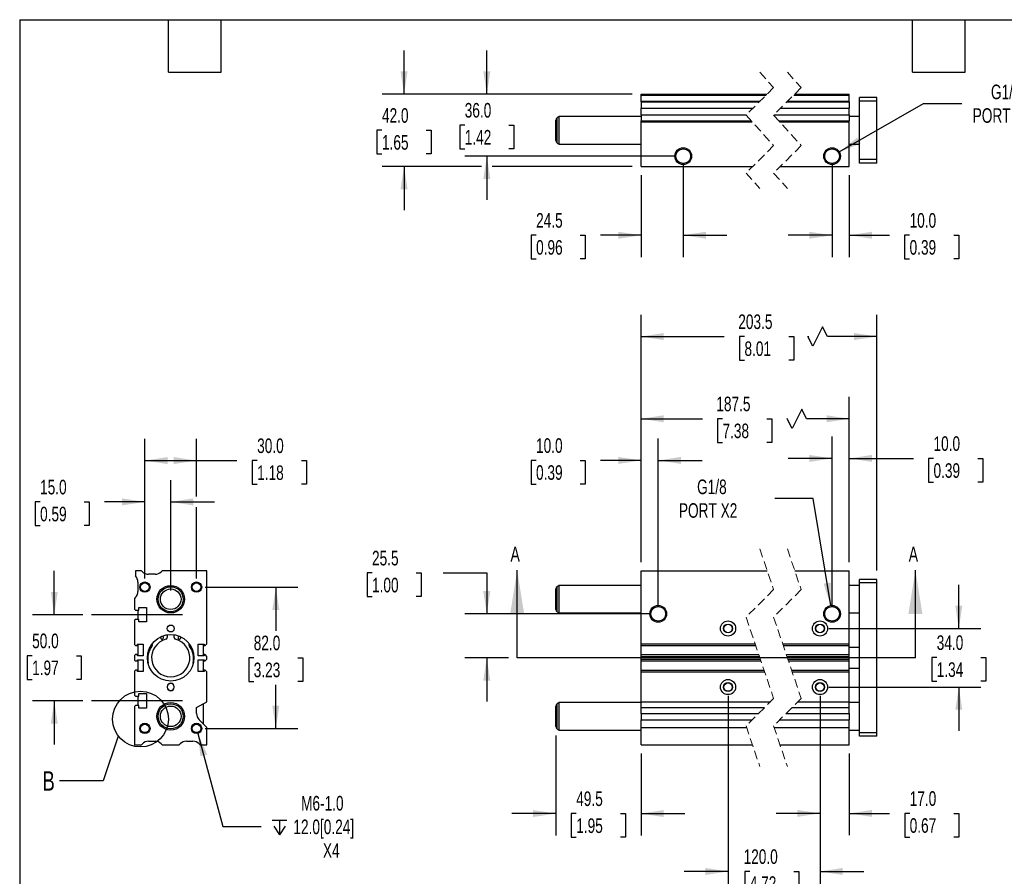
# Model space of a CAD drawing. Header units: millimetres. Extents: x 25 to 1092, y 25 to 838.
# Tile 2 of 4: x 25 to 597, y 341 to 838. Entities that reach past the tile are written whole.
import ezdxf

# ---------------------------------------------------------------- set-up
doc = ezdxf.new("R2010")
doc.units = ezdxf.units.MM
doc.header["$LTSCALE"] = 4
for name, pattern in [('SLD-Center', [19.05, 15.24, -1.27, 1.27, -1.27]), ('SLD-Dashed', [1.905, 1.27, -0.635]), ('SLD-Solid', [0])]:
    doc.linetypes.add(name, pattern=pattern)
doc.layers.add('CENTER', color=40, linetype='SLD-Center')
doc.layers.add('DIMENSIONS', color=140, linetype='SLD-Solid', lineweight=25)
doc.layers.add('TEXT', color=140, linetype='SLD-Solid', lineweight=25)
doc.styles.add('SLDTEXTSTYLE0', font='TXT', dxfattribs={"width": 0.7})
doc.dimstyles.new('SLDDIMSTYLE0', dxfattribs={"dimtxt": 8.632031, "dimasz": 13.208, "dimexe": 0, "dimexo": 0.0625, "dimgap": 2.158008, "dimtad": 0, "dimtih": 1, "dimtoh": 1, "dimrnd": 1e-09, "dimzin": 12, "dimdsep": 46, "dimtxsty": 'SLDTEXTSTYLE0', "dimsah": 1, "dimcen": 0.09, "dimadec": 0, "dimazin": 3, "dimtfac": 1, "dimtmove": 0, "dimatfit": 0, "dimfxl": 0, "dimfrac": 2, "dimtolj": 1, "dimtzin": 12, "dimarcsym": 0})
doc.dimstyles.new('SLDDIMSTYLE1', dxfattribs={"dimtxt": 8.632031, "dimasz": 13.208, "dimexe": 0, "dimexo": 0.0625, "dimgap": 2.158008, "dimtad": 0, "dimtih": 1, "dimtoh": 1, "dimrnd": 1e-09, "dimzin": 12, "dimdsep": 46, "dimtxsty": 'SLDTEXTSTYLE0', "dimsah": 1, "dimcen": 0, "dimadec": 0, "dimazin": 3, "dimtfac": 1, "dimtofl": 0, "dimtmove": 0, "dimatfit": 3, "dimfxl": 0, "dimfrac": 2, "dimtolj": 1, "dimtzin": 12, "dimarcsym": 0})
doc.dimstyles.new('SLDDIMSTYLE2', dxfattribs={"dimtxt": 8.632031, "dimasz": 13.208, "dimexe": 0, "dimexo": 0.0625, "dimgap": 2.158008, "dimtad": 0, "dimtih": 1, "dimtoh": 1, "dimrnd": 1e-09, "dimzin": 4, "dimdsep": 46, "dimtxsty": 'SLDTEXTSTYLE0', "dimsah": 1, "dimcen": 0.09, "dimadec": 0, "dimazin": 1, "dimtfac": 1, "dimtmove": 0, "dimatfit": 0, "dimfxl": 0, "dimfrac": 2, "dimtolj": 1, "dimtzin": 12, "dimarcsym": 0})
doc.dimstyles.new('SLDDIMSTYLE3', dxfattribs={"dimtxt": 8.632031, "dimasz": 13.208, "dimexe": 0, "dimexo": 0.0625, "dimgap": 2.158008, "dimtad": 0, "dimtih": 1, "dimtoh": 1, "dimrnd": 1e-09, "dimzin": 12, "dimdsep": 46, "dimtxsty": 'SLDTEXTSTYLE0', "dimsah": 1, "dimcen": 0.09, "dimadec": 0, "dimazin": 3, "dimtfac": 1, "dimtofl": 0, "dimtmove": 0, "dimatfit": 3, "dimfxl": 0, "dimfrac": 2, "dimtolj": 1, "dimtzin": 12, "dimarcsym": 0})
doc.dimstyles.new('SLDDIMSTYLE5', dxfattribs={"dimtxt": 8.632031, "dimasz": 13.208, "dimexe": 0, "dimexo": 0.0625, "dimgap": 2.158008, "dimtad": 0, "dimtih": 1, "dimtoh": 1, "dimrnd": 1e-09, "dimzin": 4, "dimdsep": 46, "dimtxsty": 'SLDTEXTSTYLE0', "dimsah": 1, "dimcen": 0.09, "dimadec": 0, "dimazin": 1, "dimtfac": 1, "dimtofl": 0, "dimtmove": 0, "dimatfit": 3, "dimfxl": 0, "dimfrac": 2, "dimtolj": 1, "dimtzin": 12, "dimarcsym": 0})
doc.dimstyles.new('SLDDIMSTYLE6', dxfattribs={"dimtxt": 0.18, "dimasz": 13.208, "dimexe": 0, "dimexo": 0.0625, "dimgap": 0, "dimtad": 0, "dimtih": 1, "dimtoh": 1, "dimdec": 0, "dimrnd": 1e-09, "dimzin": 0, "dimdsep": 46, "dimtxsty": 'Standard', "dimblk1": 'NONE', "dimblk2": 'NONE', "dimsah": 1, "dimcen": 0.09, "dimadec": 0, "dimazin": 0, "dimtfac": 13.208, "dimtdec": 0, "dimtofl": 0, "dimtmove": 0, "dimatfit": 3, "dimldrblk": 'NONE', "dimfxl": 0, "dimfrac": 2, "dimtolj": 1, "dimtzin": 0, "dimarcsym": 0})

# ---------------------------------------------------------------- blocks, each defined once
blk = doc.blocks.new('_D')
at = {"layer": 'DIMENSIONS'}
for p, q in [((229.85, 516.97), (226.95, 516.97)), ((226.95, 516.97), (226.95, 503.25)), ((255.5, 516.97), (258.39, 516.97)), ((258.39, 516.97), (258.39, 503.25)), ((271.05, 516.97), (296.45, 516.97)), ((296.45, 516.97), (296.45, 493.23)), ((226.95, 503.25), (229.85, 503.25)), ((258.39, 503.25), (255.5, 503.25)), ((390.87, 493.23), (283.75, 493.23)), ((309.01, 467.73), (283.75, 467.73)), ((296.45, 467.73), (296.45, 442.33))]:
    blk.add_line(p, q, dxfattribs=at)
for points in [[(296.45, 493.23), (298.49, 506.43), (294.42, 506.43)], [(296.45, 467.73), (294.42, 454.52), (298.49, 454.52)]]:
    blk.add_solid(points, dxfattribs=at)
at = {"layer": 'DIMENSIONS', "char_height": 8.467, "attachment_point": 1, "style": 'SLDTEXTSTYLE0'}
for s, insert in [('25.5', (229.85, 529.82)), ('1.00', (229.85, 514.17))]:
    blk.add_mtext(s, dxfattribs=dict(at, insert=insert))
blk = doc.blocks.new('_D_1')
at = {"layer": 'DIMENSIONS'}
for p, q in [((485.89, 560.29), (463.67, 560.29)), ((496.04, 498.03), (485.89, 560.29))]:
    blk.add_line(p, q, dxfattribs=at)
blk.add_solid([(496.04, 498.03), (495.92, 511.39), (491.91, 510.74)], dxfattribs=at)
at = {"layer": 'DIMENSIONS', "char_height": 8.467, "attachment_point": 1, "style": 'SLDTEXTSTYLE0'}
for s, insert in [('G1/8', (418.5, 571.2)), ('PORT X2', (407.93, 557.48))]:
    blk.add_mtext(s, dxfattribs=dict(at, insert=insert))
blk = doc.blocks.new('_D_2')
at = {"layer": 'DIMENSIONS'}
for p, q in [((385.95, 523.31), (385.95, 595.01)), ((395.95, 498.31), (395.95, 595.01)), ((325.03, 582.31), (322.14, 582.31)), ((322.14, 582.31), (322.14, 568.59)), ((350.68, 582.31), (353.58, 582.31)), ((353.58, 582.31), (353.58, 568.59)), ((385.95, 582.31), (362.38, 582.31)), ((395.95, 582.31), (421.35, 582.31)), ((322.14, 568.59), (325.03, 568.59)), ((353.58, 568.59), (350.68, 568.59))]:
    blk.add_line(p, q, dxfattribs=at)
for points in [[(385.95, 582.31), (372.75, 584.35), (372.75, 580.28)], [(395.95, 582.31), (409.16, 580.28), (409.16, 584.35)]]:
    blk.add_solid(points, dxfattribs=at)
at = {"layer": 'DIMENSIONS', "char_height": 8.467, "attachment_point": 1, "style": 'SLDTEXTSTYLE0'}
for s, insert in [('10.0', (325.03, 595.16)), ('0.39', (325.03, 579.51))]:
    blk.add_mtext(s, dxfattribs=dict(at, insert=insert))
blk = doc.blocks.new('_D_3')
at = {"layer": 'DIMENSIONS'}
for p, q in [((496.82, 498.31), (496.82, 596.17)), ((506.82, 523.31), (506.82, 596.17)), ((496.82, 583.47), (471.42, 583.47)), ((506.82, 583.47), (543.99, 583.47)), ((555.68, 583.47), (552.78, 583.47)), ((552.78, 583.47), (552.78, 569.75)), ((581.33, 583.47), (584.23, 583.47)), ((584.23, 583.47), (584.23, 569.75)), ((552.78, 569.75), (555.68, 569.75)), ((584.23, 569.75), (581.33, 569.75))]:
    blk.add_line(p, q, dxfattribs=at)
for points in [[(496.82, 583.47), (483.61, 585.5), (483.61, 581.43)], [(506.82, 583.47), (520.03, 581.43), (520.03, 585.5)]]:
    blk.add_solid(points, dxfattribs=at)
at = {"layer": 'DIMENSIONS', "char_height": 8.467, "attachment_point": 1, "style": 'SLDTEXTSTYLE0'}
for s, insert in [('10.0', (555.68, 596.31)), ('0.39', (555.68, 580.66))]:
    blk.add_mtext(s, dxfattribs=dict(at, insert=insert))
blk = doc.blocks.new('_D_4')
at = {"layer": 'DIMENSIONS'}
for p, q in [((385.95, 523.31), (385.95, 619.19)), ((506.82, 523.31), (506.82, 619.19)), ((479.26, 612.14), (473.62, 600.85)), ((482.08, 606.49), (479.26, 612.14)), ((385.95, 606.49), (421.54, 606.49)), ((433.23, 606.49), (430.33, 606.49)), ((430.33, 606.49), (430.33, 592.77)), ((458.88, 606.49), (461.78, 606.49)), ((461.78, 606.49), (461.78, 592.77)), ((470.8, 606.49), (470.58, 606.49)), ((473.62, 600.85), (470.8, 606.49)), ((506.82, 606.49), (482.08, 606.49)), ((430.33, 592.77), (433.23, 592.77)), ((461.78, 592.77), (458.88, 592.77))]:
    blk.add_line(p, q, dxfattribs=at)
for points in [[(385.95, 606.49), (399.16, 604.46), (399.16, 608.52)], [(506.82, 606.49), (493.61, 608.52), (493.61, 604.46)]]:
    blk.add_solid(points, dxfattribs=at)
at = {"layer": 'DIMENSIONS', "char_height": 8.467, "attachment_point": 1, "style": 'SLDTEXTSTYLE0'}
for s, insert in [('187.5', (429.64, 619.34)), ('7.38', (433.23, 603.69))]:
    blk.add_mtext(s, dxfattribs=dict(at, insert=insert))
blk = doc.blocks.new('_D_5')
at = {"layer": 'DIMENSIONS'}
for p, q in [((385.95, 523.31), (385.95, 666.93)), ((522.82, 518.31), (522.82, 666.93)), ((491.27, 659.87), (485.63, 648.58)), ((494.1, 654.23), (491.27, 659.87)), ((385.95, 654.23), (434.3, 654.23)), ((445.99, 654.23), (443.09, 654.23)), ((443.09, 654.23), (443.09, 640.51)), ((471.64, 654.23), (474.54, 654.23)), ((474.54, 654.23), (474.54, 640.51)), ((485.63, 648.58), (482.81, 654.23)), ((482.81, 654.23), (483.34, 654.23)), ((522.82, 654.23), (494.1, 654.23)), ((443.09, 640.51), (445.99, 640.51)), ((474.54, 640.51), (471.64, 640.51))]:
    blk.add_line(p, q, dxfattribs=at)
for points in [[(385.95, 654.23), (399.16, 652.19), (399.16, 656.26)], [(522.82, 654.23), (509.61, 656.26), (509.61, 652.19)]]:
    blk.add_solid(points, dxfattribs=at)
at = {"layer": 'DIMENSIONS', "char_height": 8.467, "attachment_point": 1, "style": 'SLDTEXTSTYLE0'}
for s, insert in [('203.5', (442.4, 667.07)), ('8.01', (445.99, 651.42))]:
    blk.add_mtext(s, dxfattribs=dict(at, insert=insert))
blk = doc.blocks.new('_D_6')
at = {"layer": 'DIMENSIONS'}
for p, q in [((336.45, 422.67), (336.45, 364.58)), ((385.95, 412.15), (385.95, 364.58)), ((336.45, 377.28), (311.05, 377.28)), ((348.35, 377.28), (345.45, 377.28)), ((345.45, 377.28), (345.45, 363.56)), ((374, 377.28), (376.9, 377.28)), ((376.9, 377.28), (376.9, 363.56)), ((385.95, 377.28), (411.35, 377.28)), ((345.45, 363.56), (348.35, 363.56)), ((376.9, 363.56), (374, 363.56))]:
    blk.add_line(p, q, dxfattribs=at)
for points in [[(336.45, 377.28), (323.25, 379.31), (323.25, 375.25)], [(385.95, 377.28), (399.16, 375.25), (399.16, 379.31)]]:
    blk.add_solid(points, dxfattribs=at)
at = {"layer": 'DIMENSIONS', "char_height": 8.467, "attachment_point": 1, "style": 'SLDTEXTSTYLE0'}
for s, insert in [('49.5', (348.35, 390.13)), ('1.95', (348.35, 374.47))]:
    blk.add_mtext(s, dxfattribs=dict(at, insert=insert))
blk = doc.blocks.new('_D_7')
at = {"layer": 'DIMENSIONS'}
for p, q in [((436.45, 445.65), (436.45, 330.96)), ((489.82, 445.65), (489.82, 330.96)), ((436.45, 343.66), (411.05, 343.66)), ((449.06, 343.66), (446.16, 343.66)), ((446.16, 343.66), (446.16, 329.95)), ((474.71, 343.66), (477.61, 343.66)), ((477.61, 343.66), (477.61, 329.95)), ((489.82, 343.66), (515.22, 343.66)), ((446.16, 329.95), (449.06, 329.95)), ((477.61, 329.95), (474.71, 329.95))]:
    blk.add_line(p, q, dxfattribs=at)
for points in [[(436.45, 343.66), (423.25, 345.7), (423.25, 341.63)], [(489.82, 343.66), (503.03, 341.63), (503.03, 345.7)]]:
    blk.add_solid(points, dxfattribs=at)
at = {"layer": 'DIMENSIONS', "char_height": 8.467, "attachment_point": 1, "style": 'SLDTEXTSTYLE0'}
for s, insert in [('120.0', (445.47, 356.51)), ('4.72', (449.06, 340.86))]:
    blk.add_mtext(s, dxfattribs=dict(at, insert=insert))
blk = doc.blocks.new('_D_8')
at = {"layer": 'DIMENSIONS'}
for p, q in [((489.82, 445.65), (489.82, 364.67)), ((506.82, 412.15), (506.82, 364.67)), ((489.82, 377.37), (464.42, 377.37)), ((506.82, 377.37), (530.16, 377.37)), ((541.86, 377.37), (538.96, 377.37)), ((538.96, 377.37), (538.96, 363.65)), ((567.51, 377.37), (570.41, 377.37)), ((570.41, 377.37), (570.41, 363.65)), ((538.96, 363.65), (541.86, 363.65)), ((570.41, 363.65), (567.51, 363.65))]:
    blk.add_line(p, q, dxfattribs=at)
for points in [[(489.82, 377.37), (476.61, 379.4), (476.61, 375.34)], [(506.82, 377.37), (520.03, 375.34), (520.03, 379.4)]]:
    blk.add_solid(points, dxfattribs=at)
at = {"layer": 'DIMENSIONS', "char_height": 8.467, "attachment_point": 1, "style": 'SLDTEXTSTYLE0'}
for s, insert in [('17.0', (541.86, 390.22)), ('0.67', (541.86, 374.57))]:
    blk.add_mtext(s, dxfattribs=dict(at, insert=insert))
blk = doc.blocks.new('_D_9')
at = {"layer": 'DIMENSIONS'}
for p, q in [((570.38, 484.73), (570.38, 510.13)), ((494.9, 484.73), (583.08, 484.73)), ((557.55, 467.9), (554.66, 467.9)), ((554.66, 467.9), (554.66, 454.18)), ((583.21, 467.9), (586.1, 467.9)), ((586.1, 467.9), (586.1, 454.18)), ((554.66, 454.18), (557.55, 454.18)), ((586.1, 454.18), (583.21, 454.18)), ((494.9, 450.73), (583.08, 450.73)), ((570.38, 450.73), (570.38, 425.33))]:
    blk.add_line(p, q, dxfattribs=at)
for points in [[(570.38, 484.73), (572.41, 497.93), (568.35, 497.93)], [(570.38, 450.73), (568.35, 437.52), (572.41, 437.52)]]:
    blk.add_solid(points, dxfattribs=at)
at = {"layer": 'DIMENSIONS', "char_height": 8.467, "attachment_point": 1, "style": 'SLDTEXTSTYLE0'}
for s, insert in [('34.0', (557.55, 480.74)), ('1.34', (557.55, 465.09))]:
    blk.add_mtext(s, dxfattribs=dict(at, insert=insert))
blk = doc.blocks.new('_D_19')
at = {"layer": 'DIMENSIONS'}
for p, q in [((45.44, 492.73), (45.44, 518.13)), ((62.06, 492.73), (32.74, 492.73)), ((32.62, 468.92), (29.72, 468.92)), ((29.72, 468.92), (29.72, 455.2)), ((58.27, 468.92), (61.17, 468.92)), ((61.17, 468.92), (61.17, 455.2)), ((29.72, 455.2), (32.62, 455.2)), ((61.17, 455.2), (58.27, 455.2)), ((62.06, 442.73), (32.74, 442.73)), ((45.44, 442.73), (45.44, 417.33))]:
    blk.add_line(p, q, dxfattribs=at)
for points in [[(45.44, 492.73), (47.47, 505.93), (43.41, 505.93)], [(45.44, 442.73), (43.41, 429.52), (47.47, 429.52)]]:
    blk.add_solid(points, dxfattribs=at)
at = {"layer": 'DIMENSIONS', "char_height": 8.467, "attachment_point": 1, "style": 'SLDTEXTSTYLE0'}
for s, insert in [('50.0', (32.62, 481.76)), ('1.97', (32.62, 466.11))]:
    blk.add_mtext(s, dxfattribs=dict(at, insert=insert))
blk = doc.blocks.new('_D_20')
at = {"layer": 'DIMENSIONS'}
for p, q in [((98.04, 513.81), (98.04, 570.93)), ((113.04, 506.81), (113.04, 570.93)), ((37.22, 558.23), (34.32, 558.23)), ((34.32, 558.23), (34.32, 544.51)), ((62.87, 558.23), (65.77, 558.23)), ((65.77, 558.23), (65.77, 544.51)), ((98.04, 558.23), (74.57, 558.23)), ((113.04, 558.23), (138.44, 558.23)), ((34.32, 544.51), (37.22, 544.51)), ((65.77, 544.51), (62.87, 544.51))]:
    blk.add_line(p, q, dxfattribs=at)
for points in [[(98.04, 558.23), (84.83, 560.26), (84.83, 556.19)], [(113.04, 558.23), (126.24, 556.19), (126.24, 560.26)]]:
    blk.add_solid(points, dxfattribs=at)
at = {"layer": 'DIMENSIONS', "char_height": 8.467, "attachment_point": 1, "style": 'SLDTEXTSTYLE0'}
for s, insert in [('15.0', (37.22, 571.07)), ('0.59', (37.22, 555.42))]:
    blk.add_mtext(s, dxfattribs=dict(at, insert=insert))
blk = doc.blocks.new('_D_21')
at = {"layer": 'DIMENSIONS'}
for p, q in [((98.04, 513.81), (98.04, 594.93)), ((128.04, 561.27), (128.04, 594.93)), ((98.04, 582.23), (128.04, 582.23)), ((128.04, 582.23), (151.5, 582.23)), ((163.2, 582.23), (160.3, 582.23)), ((160.3, 582.23), (160.3, 568.51)), ((188.85, 582.23), (191.75, 582.23)), ((191.75, 582.23), (191.75, 568.51)), ((160.3, 568.51), (163.2, 568.51)), ((191.75, 568.51), (188.85, 568.51)), ((128.04, 513.81), (128.04, 555.18))]:
    blk.add_line(p, q, dxfattribs=at)
for points in [[(98.04, 582.23), (111.24, 580.19), (111.24, 584.26)], [(128.04, 582.23), (114.83, 584.26), (114.83, 580.19)]]:
    blk.add_solid(points, dxfattribs=at)
at = {"layer": 'DIMENSIONS', "char_height": 8.467, "attachment_point": 1, "style": 'SLDTEXTSTYLE0'}
for s, insert in [('30.0', (163.2, 595.07)), ('1.18', (163.2, 579.42))]:
    blk.add_mtext(s, dxfattribs=dict(at, insert=insert))
blk = doc.blocks.new('_D_22')
at = {"layer": 'DIMENSIONS'}
for p, q in [((133.12, 508.73), (186.74, 508.73)), ((174.04, 508.73), (174.04, 483.38)), ((161.21, 467.73), (158.31, 467.73)), ((158.31, 467.73), (158.31, 454.01)), ((186.86, 467.73), (189.76, 467.73)), ((189.76, 467.73), (189.76, 454.01)), ((158.31, 454.01), (161.21, 454.01)), ((174.04, 426.73), (174.04, 452.07)), ((189.76, 454.01), (186.86, 454.01)), ((133.12, 426.73), (186.74, 426.73))]:
    blk.add_line(p, q, dxfattribs=at)
for points in [[(174.04, 508.73), (172, 495.52), (176.07, 495.52)], [(174.04, 426.73), (176.07, 439.93), (172, 439.93)]]:
    blk.add_solid(points, dxfattribs=at)
at = {"layer": 'DIMENSIONS', "char_height": 8.467, "attachment_point": 1, "style": 'SLDTEXTSTYLE0'}
for s, insert in [('82.0', (161.21, 480.57)), ('3.23', (161.21, 464.92))]:
    blk.add_mtext(s, dxfattribs=dict(at, insert=insert))
blk = doc.blocks.new('SW_SYMBOL_HOLE_DEPTH')
at = {"layer": 'DIMENSIONS', "color": 0}
for p, q in [((0, 3500), (3200, 3500)), ((400, 2220), (1600, 300)), ((1600, 3500), (1600, 300)), ((2800, 2220), (1600, 300))]:
    blk.add_line(p, q, dxfattribs=at)
blk = doc.blocks.new('_D_23')
at = {"layer": 'DIMENSIONS'}
for p, q in [((128.81, 423.83), (143.3, 369.75)), ((143.3, 369.75), (165.53, 369.75))]:
    blk.add_line(p, q, dxfattribs=at)
blk.add_solid([(128.81, 423.83), (130.27, 410.54), (134.19, 411.6)], dxfattribs=at)
at = {"layer": 'DIMENSIONS', "xscale": 0.002688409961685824, "yscale": 0.002688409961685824, "zscale": 0.002688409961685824}
blk.add_blockref('SW_SYMBOL_HOLE_DEPTH', (171.88, 364.03), dxfattribs=at)
at = {"layer": 'DIMENSIONS', "char_height": 8.467, "attachment_point": 1, "style": 'SLDTEXTSTYLE0'}
for s, insert in [('M6-1.0', (188.68, 387.52)), ('12.0[0.24]', (184.23, 373.8)), ('X4', (201.37, 360.08))]:
    blk.add_mtext(s, dxfattribs=dict(at, insert=insert))
blk = doc.blocks.new('_None')
blk = doc.blocks.new('_D_24')
at = {"layer": 'DIMENSIONS'}
for p, q in [((501.03, 761.4), (549.86, 789.59)), ((549.86, 789.59), (572.08, 789.59))]:
    blk.add_line(p, q, dxfattribs=at)
blk.add_solid([(501.03, 761.4), (513.49, 766.24), (511.46, 769.76)], dxfattribs=at)
at = {"layer": 'DIMENSIONS', "char_height": 8.467, "attachment_point": 1, "style": 'SLDTEXTSTYLE0'}
for s, insert in [('G1/8', (589.01, 800.5)), ('PORT X2', (578.43, 786.78))]:
    blk.add_mtext(s, dxfattribs=dict(at, insert=insert))
blk = doc.blocks.new('_D_25')
at = {"layer": 'DIMENSIONS'}
for p, q in [((296.49, 794.97), (296.49, 820.37)), ((380.87, 794.97), (283.79, 794.97)), ((283.66, 776.99), (280.76, 776.99)), ((280.76, 776.99), (280.76, 763.27)), ((309.31, 776.99), (312.21, 776.99)), ((312.21, 776.99), (312.21, 763.27)), ((280.76, 763.27), (283.66, 763.27)), ((312.21, 763.27), (309.31, 763.27)), ((405.37, 758.97), (283.79, 758.97)), ((296.49, 758.97), (296.49, 733.57))]:
    blk.add_line(p, q, dxfattribs=at)
for points in [[(296.49, 794.97), (298.52, 808.17), (294.45, 808.17)], [(296.49, 758.97), (294.45, 745.76), (298.52, 745.76)]]:
    blk.add_solid(points, dxfattribs=at)
at = {"layer": 'DIMENSIONS', "char_height": 8.467, "attachment_point": 1, "style": 'SLDTEXTSTYLE0'}
for s, insert in [('36.0', (283.66, 789.84)), ('1.42', (283.66, 774.18))]:
    blk.add_mtext(s, dxfattribs=dict(at, insert=insert))
blk = doc.blocks.new('_D_26')
at = {"layer": 'DIMENSIONS'}
for p, q in [((248.45, 794.97), (248.45, 820.37)), ((380.87, 794.97), (235.75, 794.97)), ((235.63, 773.98), (232.73, 773.98)), ((232.73, 773.98), (232.73, 760.26)), ((261.28, 773.98), (264.18, 773.98)), ((264.18, 773.98), (264.18, 760.26)), ((232.73, 760.26), (235.63, 760.26)), ((264.18, 760.26), (261.28, 760.26)), ((293.44, 752.97), (235.75, 752.97)), ((248.45, 752.97), (248.45, 727.57)), ((380.87, 752.97), (299.53, 752.97))]:
    blk.add_line(p, q, dxfattribs=at)
for points in [[(248.45, 794.97), (250.49, 808.17), (246.42, 808.17)], [(248.45, 752.97), (246.42, 739.76), (250.49, 739.76)]]:
    blk.add_solid(points, dxfattribs=at)
at = {"layer": 'DIMENSIONS', "char_height": 8.467, "attachment_point": 1, "style": 'SLDTEXTSTYLE0'}
for s, insert in [('42.0', (235.63, 786.83)), ('1.65', (235.63, 771.18))]:
    blk.add_mtext(s, dxfattribs=dict(at, insert=insert))
blk = doc.blocks.new('_D_27')
at = {"layer": 'DIMENSIONS'}
for p, q in [((410.45, 753.89), (410.45, 700.35)), ((385.95, 747.89), (385.95, 700.35)), ((325.07, 713.05), (322.17, 713.05)), ((322.17, 713.05), (322.17, 699.33)), ((350.72, 713.05), (353.62, 713.05)), ((353.62, 713.05), (353.62, 699.33)), ((385.95, 713.05), (362.41, 713.05)), ((410.45, 713.05), (435.85, 713.05)), ((322.17, 699.33), (325.07, 699.33)), ((353.62, 699.33), (350.72, 699.33))]:
    blk.add_line(p, q, dxfattribs=at)
for points in [[(385.95, 713.05), (372.75, 715.08), (372.75, 711.01)], [(410.45, 713.05), (423.66, 711.01), (423.66, 715.08)]]:
    blk.add_solid(points, dxfattribs=at)
at = {"layer": 'DIMENSIONS', "char_height": 8.467, "attachment_point": 1, "style": 'SLDTEXTSTYLE0'}
for s, insert in [('24.5', (325.07, 725.89)), ('0.96', (325.07, 710.24))]:
    blk.add_mtext(s, dxfattribs=dict(at, insert=insert))
blk = doc.blocks.new('_D_28')
at = {"layer": 'DIMENSIONS'}
for p, q in [((496.82, 753.89), (496.82, 700.35)), ((506.82, 747.89), (506.82, 700.35)), ((496.82, 713.05), (471.42, 713.05)), ((506.82, 713.05), (530.1, 713.05)), ((541.8, 713.05), (538.9, 713.05)), ((538.9, 713.05), (538.9, 699.33)), ((567.45, 713.05), (570.35, 713.05)), ((570.35, 713.05), (570.35, 699.33)), ((538.9, 699.33), (541.8, 699.33)), ((570.35, 699.33), (567.45, 699.33))]:
    blk.add_line(p, q, dxfattribs=at)
for points in [[(496.82, 713.05), (483.61, 715.08), (483.61, 711.01)], [(506.82, 713.05), (520.03, 711.01), (520.03, 715.08)]]:
    blk.add_solid(points, dxfattribs=at)
at = {"layer": 'DIMENSIONS', "char_height": 8.467, "attachment_point": 1, "style": 'SLDTEXTSTYLE0'}
for s, insert in [('10.0', (541.8, 725.89)), ('0.39', (541.8, 710.24))]:
    blk.add_mtext(s, dxfattribs=dict(at, insert=insert))

msp = doc.modelspace()

# ---------------------------------------------------------------- linework, layer by layer
at = {"color": 7, "linetype": 'SLD-Dashed', "lineweight": 18}
for p, q in [((454.906, 807.667), (462.906, 798.817)), ((470.906, 807.667), (478.906, 798.817)), ((462.906, 798.817), (446.906, 782.817)), ((478.906, 798.817), (462.906, 782.817)), ((446.906, 782.817), (462.906, 765.117)), ((462.906, 782.817), (478.906, 765.117)), ((462.906, 765.117), (446.906, 749.117)), ((478.906, 765.117), (462.906, 749.117)), ((446.906, 749.117), (454.906, 740.267)), ((462.906, 749.117), (470.906, 740.267)), ((454.906, 530.926), (462.906, 507.326)), ((470.906, 530.926), (478.906, 507.326)), ((462.906, 507.326), (446.906, 491.326)), ((478.906, 507.326), (462.906, 491.326)), ((446.906, 491.326), (462.906, 444.126)), ((462.906, 491.326), (478.906, 444.126)), ((462.906, 444.126), (446.906, 428.126)), ((478.906, 444.126), (462.906, 428.126)), ((446.906, 428.126), (454.906, 404.526)), ((462.906, 428.126), (470.906, 404.526))]:
    msp.add_line(p, q, dxfattribs=at)
for p, q in [((385.954, 794.967), (459.056, 794.967)), ((385.954, 794.467), (385.954, 794.967)), ((385.954, 794.467), (458.556, 794.467)), ((385.954, 790.967), (385.954, 794.467)), ((474.556, 794.467), (506.821, 794.467)), ((475.056, 794.967), (506.821, 794.967)), ((506.821, 794.467), (506.821, 794.967)), ((506.821, 790.967), (506.821, 794.467)), ((385.954, 790.967), (455.056, 790.967)), ((385.954, 790.431), (385.954, 790.967)), ((385.954, 790.431), (454.52, 790.431)), ((385.954, 790.431), (385.954, 786.896)), ((470.52, 790.431), (506.821, 790.431)), ((471.056, 790.967), (506.821, 790.967)), ((506.821, 790.431), (506.821, 790.967)), ((506.821, 790.431), (506.821, 786.896)), ((522.821, 792.967), (512.821, 792.967)), ((512.821, 790.967), (512.821, 792.967)), ((522.821, 790.967), (512.821, 790.967)), ((512.821, 756.967), (512.821, 790.967)), ((522.821, 790.967), (522.821, 792.967)), ((522.821, 756.967), (522.821, 790.967)), ((385.954, 786.896), (450.985, 786.896)), ((385.954, 783.038), (385.954, 786.896)), ((385.954, 783.038), (447.127, 783.038)), ((385.954, 783.038), (385.954, 779.502)), ((463.127, 783.038), (506.821, 783.038)), ((466.985, 786.896), (506.821, 786.896)), ((506.821, 783.038), (506.821, 786.896)), ((506.821, 783.038), (506.821, 779.502)), ((336.454, 767.987), (336.454, 779.946)), ((338.454, 781.967), (337.204, 781.245)), ((337.204, 766.688), (337.204, 781.245)), ((385.954, 781.967), (338.454, 781.967)), ((338.454, 765.967), (338.454, 781.967)), ((385.954, 779.502), (449.902, 779.502)), ((385.954, 778.967), (385.954, 779.502)), ((385.954, 778.967), (450.386, 778.967)), ((385.954, 752.967), (385.954, 778.967)), ((465.902, 779.502), (506.821, 779.502)), ((466.386, 778.967), (506.821, 778.967)), ((512.821, 781.967), (506.821, 781.967)), ((506.821, 778.967), (506.821, 779.502)), ((506.821, 752.967), (506.821, 778.967)), ((337.204, 766.688), (338.454, 765.967)), ((338.454, 765.967), (385.954, 765.967)), ((506.821, 765.967), (512.821, 765.967)), ((522.821, 756.967), (512.821, 756.967)), ((512.821, 754.967), (512.821, 756.967)), ((522.821, 754.967), (512.821, 754.967)), ((522.821, 754.967), (522.821, 756.967)), ((385.954, 752.967), (450.756, 752.967)), ((466.756, 752.967), (506.821, 752.967)), ((92.536, 518.226), (92.536, 515.227)), ((96.036, 518.226), (92.536, 518.226)), ((96.572, 517.691), (96.036, 518.226)), ((103.965, 516.226), (100.107, 516.226)), ((108.036, 518.226), (107.501, 517.691)), ((134.036, 518.226), (108.036, 518.226)), ((134.036, 475.906), (134.036, 518.226)), ((385.954, 518.226), (459.211, 518.226)), ((385.954, 475.906), (385.954, 518.226)), ((475.211, 518.226), (506.821, 518.226)), ((506.821, 475.906), (506.821, 518.226)), ((94.036, 511.656), (94.036, 506.296)), ((338.454, 509.726), (337.204, 509.004)), ((337.204, 501.726), (337.204, 509.004)), ((385.954, 509.726), (338.454, 509.726)), ((338.454, 501.726), (338.454, 509.726)), ((512.821, 509.726), (506.821, 509.726)), ((522.821, 513.226), (512.821, 513.226)), ((512.821, 511.226), (512.821, 513.226)), ((522.821, 511.226), (512.821, 511.226)), ((512.821, 424.226), (512.821, 511.226)), ((522.821, 511.226), (522.821, 513.226)), ((522.821, 424.226), (522.821, 511.226)), ((92.633, 502.823), (92.036, 502.226)), ((336.454, 501.726), (336.454, 507.705)), ((92.036, 502.226), (92.036, 495.926)), ((336.454, 495.747), (336.454, 501.726)), ((337.204, 494.448), (337.204, 501.726)), ((338.454, 493.726), (338.454, 501.726)), ((92.036, 495.926), (92.536, 495.426)), ((92.536, 495.426), (94.536, 495.426)), ((94.036, 495.426), (94.036, 490.026)), ((94.536, 496.926), (99.036, 496.926)), ((94.536, 495.426), (94.536, 496.926)), ((99.036, 496.926), (99.036, 488.526)), ((337.204, 494.448), (338.454, 493.726)), ((338.454, 493.726), (385.954, 493.726)), ((506.821, 493.726), (512.821, 493.726)), ((92.536, 490.026), (92.036, 489.526)), ((92.036, 489.526), (92.036, 475.406)), ((94.536, 490.026), (92.536, 490.026)), ((94.536, 488.526), (94.536, 490.026)), ((99.036, 488.526), (94.536, 488.526)), ((111.036, 480.581), (111.036, 479.448)), ((115.036, 479.448), (115.036, 480.581)), ((92.036, 475.406), (92.536, 474.906)), ((92.536, 474.906), (93.686, 474.906)), ((93.686, 475.626), (97.036, 475.626)), ((93.686, 474.906), (93.686, 475.626)), ((94.036, 475.626), (94.036, 468.826)), ((97.036, 475.626), (97.036, 468.826)), ((102.536, 475.703), (102.536, 476.211)), ((123.536, 476.211), (123.536, 475.703)), ((129.036, 475.626), (132.386, 475.626)), ((129.036, 468.826), (129.036, 475.626)), ((132.036, 468.826), (132.036, 475.626)), ((132.386, 475.626), (132.386, 474.906)), ((132.386, 474.906), (133.036, 474.906)), ((133.036, 474.906), (134.036, 475.906)), ((385.954, 475.906), (452.133, 475.906)), ((385.954, 474.906), (385.954, 475.906)), ((385.954, 474.906), (452.472, 474.906)), ((385.954, 469.556), (385.954, 474.906)), ((468.133, 475.906), (506.821, 475.906)), ((468.472, 474.906), (506.821, 474.906)), ((506.821, 474.906), (506.821, 475.906)), ((506.821, 469.556), (506.821, 474.906)), ((92.536, 469.556), (92.036, 469.056)), ((92.036, 469.056), (92.036, 466.396)), ((93.686, 469.556), (92.536, 469.556)), ((93.686, 468.826), (93.686, 469.556)), ((97.036, 468.826), (93.686, 468.826)), ((132.386, 468.826), (129.036, 468.826)), ((132.386, 469.556), (132.386, 468.826)), ((133.036, 469.556), (132.386, 469.556)), ((134.036, 468.556), (133.036, 469.556)), ((134.036, 466.896), (134.036, 468.556)), ((385.954, 469.556), (454.285, 469.556)), ((385.954, 468.556), (385.954, 469.556)), ((385.954, 468.556), (454.624, 468.556)), ((385.954, 466.896), (385.954, 468.556)), ((470.285, 469.556), (506.821, 469.556)), ((470.624, 468.556), (506.821, 468.556)), ((512.821, 473.726), (506.821, 473.726)), ((506.821, 468.556), (506.821, 469.556)), ((506.821, 466.896), (506.821, 468.556)), ((92.036, 466.396), (92.536, 465.896)), ((92.536, 465.896), (93.686, 465.896)), ((93.686, 466.626), (97.036, 466.626)), ((93.686, 465.896), (93.686, 466.626)), ((94.036, 466.626), (94.036, 459.826)), ((97.036, 466.626), (97.036, 459.826)), ((129.036, 466.626), (132.386, 466.626)), ((129.036, 459.826), (129.036, 466.626)), ((132.036, 459.826), (132.036, 466.626)), ((132.386, 466.626), (132.386, 465.896)), ((132.386, 465.896), (133.036, 465.896)), ((133.036, 465.896), (134.036, 466.896)), ((385.954, 466.896), (455.187, 466.896)), ((385.954, 465.896), (385.954, 466.896)), ((385.954, 465.896), (455.526, 465.896)), ((385.954, 460.546), (385.954, 465.896)), ((471.187, 466.896), (506.821, 466.896)), ((471.526, 465.896), (506.821, 465.896)), ((506.821, 465.896), (506.821, 466.896)), ((506.821, 460.546), (506.821, 465.896)), ((92.536, 460.546), (92.036, 460.046)), ((92.036, 460.046), (92.036, 445.926)), ((93.686, 460.546), (92.536, 460.546)), ((93.686, 459.826), (93.686, 460.546)), ((97.036, 459.826), (93.686, 459.826)), ((132.386, 459.826), (129.036, 459.826)), ((132.386, 460.546), (132.386, 459.826)), ((133.036, 460.546), (132.386, 460.546)), ((134.036, 459.546), (133.036, 460.546)), ((134.036, 442.226), (134.036, 459.546)), ((385.954, 460.546), (457.34, 460.546)), ((385.954, 459.546), (385.954, 460.546)), ((385.954, 459.546), (457.679, 459.546)), ((385.954, 442.226), (385.954, 459.546)), ((473.34, 460.546), (506.821, 460.546)), ((473.679, 459.546), (506.821, 459.546)), ((506.821, 461.726), (512.821, 461.726)), ((506.821, 459.546), (506.821, 460.546)), ((506.821, 442.226), (506.821, 459.546)), ((92.036, 445.926), (92.536, 445.426)), ((94.536, 446.926), (99.036, 446.926)), ((94.536, 445.426), (94.536, 446.926)), ((99.036, 446.926), (99.036, 438.526)), ((111.036, 450.976), (111.036, 450.476)), ((115.036, 450.476), (115.036, 450.976)), ((92.536, 440.026), (92.036, 439.526)), ((92.536, 445.426), (94.536, 445.426)), ((94.536, 440.026), (92.536, 440.026)), ((94.036, 445.426), (94.036, 440.026)), ((94.536, 438.526), (94.536, 440.026)), ((128.036, 438.762), (134.036, 442.226)), ((132.036, 429.226), (132.036, 441.071)), ((338.454, 441.726), (337.204, 441.004)), ((337.204, 433.726), (337.204, 441.004)), ((385.954, 441.726), (338.454, 441.726)), ((338.454, 433.726), (338.454, 441.726)), ((385.954, 442.226), (461.006, 442.226)), ((385.954, 438.762), (385.954, 442.226)), ((477.006, 442.226), (506.821, 442.226)), ((506.821, 438.762), (506.821, 442.226)), ((512.821, 441.726), (506.821, 441.726)), ((92.036, 439.526), (92.036, 417.226)), ((99.036, 438.526), (94.536, 438.526)), ((128.036, 435.297), (128.036, 438.762)), ((336.454, 433.726), (336.454, 439.705)), ((385.954, 438.762), (457.542, 438.762)), ((385.954, 435.297), (385.954, 438.762)), ((385.954, 435.297), (454.077, 435.297)), ((385.954, 435.297), (385.954, 431.762)), ((470.077, 435.297), (506.821, 435.297)), ((473.542, 438.762), (506.821, 438.762)), ((506.821, 435.297), (506.821, 438.762)), ((506.821, 435.297), (506.821, 431.762)), ((134.036, 427.226), (129.501, 431.762)), ((336.454, 427.747), (336.454, 433.726)), ((337.204, 426.448), (337.204, 433.726)), ((338.454, 425.726), (338.454, 433.726)), ((385.954, 431.762), (450.541, 431.762)), ((385.954, 427.226), (385.954, 431.762)), ((466.541, 431.762), (506.821, 431.762)), ((506.821, 427.226), (506.821, 431.762)), ((134.036, 417.226), (134.036, 427.226)), ((337.204, 426.448), (338.454, 425.726)), ((338.454, 425.726), (385.954, 425.726)), ((385.954, 427.226), (447.211, 427.226)), ((385.954, 417.226), (385.954, 427.226)), ((463.211, 427.226), (506.821, 427.226)), ((506.821, 417.226), (506.821, 427.226)), ((506.821, 425.726), (512.821, 425.726)), ((522.821, 424.226), (512.821, 424.226)), ((512.821, 422.226), (512.821, 424.226)), ((522.821, 422.226), (522.821, 424.226)), ((92.036, 417.226), (96.036, 417.226)), ((96.036, 417.226), (96.572, 417.762)), ((100.107, 419.226), (103.965, 419.226)), ((107.501, 417.762), (108.036, 417.226)), ((108.036, 417.226), (118.036, 417.226)), ((118.036, 417.226), (118.572, 417.762)), ((122.107, 419.226), (125.965, 419.226)), ((129.501, 417.762), (130.036, 417.226)), ((130.036, 417.226), (134.036, 417.226)), ((385.954, 417.226), (450.601, 417.226)), ((466.601, 417.226), (506.821, 417.226)), ((522.821, 422.226), (512.821, 422.226))]:
    msp.add_line(p, q)
for centre, radius in [((410.454, 758.967), 4.864), ((410.454, 758.967), 4.283), ((496.821, 758.967), 4.864), ((496.821, 758.967), 4.283), ((98.036, 508.726), 3), ((98.036, 508.726), 2.459), ((113.036, 501.726), 8), ((113.036, 501.726), 7.278), ((128.036, 508.726), 3), ((128.036, 508.726), 2.458), ((113.036, 501.726), 5.979), ((395.954, 493.226), 4.864), ((395.954, 493.226), 4.283), ((496.821, 493.226), 4.864), ((496.821, 493.226), 4.283), ((113.036, 484.726), 2), ((436.454, 484.726), 4.4), ((436.454, 484.726), 2.6), ((436.454, 484.726), 2.458), ((489.821, 484.726), 4.4), ((489.821, 484.726), 2.6), ((489.821, 484.726), 2.458), ((113.036, 467.726), 13.5), ((436.454, 450.726), 4.4), ((436.454, 450.726), 2.6), ((436.454, 450.726), 2.458), ((489.821, 450.726), 4.4), ((489.821, 450.726), 2.6), ((489.821, 450.726), 2.458), ((113.036, 433.726), 8), ((113.036, 433.726), 7.278), ((113.036, 433.726), 5.979), ((98.036, 426.726), 3), ((98.036, 426.726), 2.459), ((128.036, 426.726), 3), ((128.036, 426.726), 2.458)]:
    msp.add_circle(centre, radius)
for centre, radius, start, end in [((337.954, 779.946), 1.5, 120.00021, 180.00042), ((337.954, 767.987), 1.5, 179.99958, 239.99979), ((89.036, 511.656), 5, 0, 45.573), ((100.107, 521.226), 5, 225, 270), ((103.965, 521.226), 5, 270, 315), ((337.954, 507.705), 1.5, 120.00041, 180.00024), ((89.036, 506.296), 5, 315.99574, 0), ((337.954, 495.747), 1.5, 179.99963, 239.99972), ((107.986, 479.376), 0.85, 133.29055, 0), ((107.986, 479.376), 0.85, 0, 93.58064), ((110.036, 480.581), 1, 0, 28.53502), ((116.036, 480.581), 1, 151.46498, 180), ((118.086, 479.376), 0.85, 86.41936, 0), ((118.086, 479.376), 0.85, 0, 46.70945), ((113.036, 466.846), 13.32, 144.67911, 189.95615), ((113.036, 467.726), 11.1, 104.35528, 75.64472), ((100.536, 475.703), 2, 324.67911, 360), ((110.036, 479.448), 1, 284.35528, 0), ((116.036, 479.448), 1, 180, 255.64472), ((125.536, 475.703), 2, 180, 215.32089), ((113.036, 466.846), 13.32, 350.04385, 35.32089), ((113.036, 450.976), 2, 0, 180), ((113.036, 450.726), 2, 0, 180), ((113.036, 450.726), 2, 180, 0), ((113.036, 450.476), 2, 180, 0), ((337.954, 439.705), 1.5, 120.00028, 180.00037), ((133.036, 435.297), 5, 180, 225), ((337.954, 427.747), 1.5, 179.99976, 239.99959), ((100.107, 414.226), 5, 90, 135), ((103.965, 414.226), 5, 45, 90), ((122.107, 414.226), 5, 90, 135), ((125.965, 414.226), 5, 45, 90)]:
    msp.add_arc(centre, radius, start, end)
at = {"layer": 'CENTER'}
for p, q in [((119.936, 492.726), (67.136, 492.726)), ((119.936, 442.726), (67.136, 442.726))]:
    msp.add_line(p, q, dxfattribs=at)
at = {"layer": 'TEXT'}
for p, q in [((25.4, 838.2), (1092.2, 838.2)), ((25.4, 838.2), (25.4, 25.4)), ((111.76, 807.72), (111.76, 838.2)), ((142.24, 807.72), (142.24, 838.2)), ((543.56, 807.72), (543.56, 838.2)), ((574.04, 807.72), (574.04, 838.2)), ((111.76, 807.72), (142.24, 807.72)), ((543.56, 807.72), (574.04, 807.72)), ((545.185, 467.726), (314.09, 467.726))]:
    msp.add_line(p, q, dxfattribs=at)
at = {"layer": 'TEXT', "linetype": 'SLD-Solid'}
for p, q in [((314.09, 467.726), (314.09, 518.526)), ((545.185, 467.726), (545.185, 518.526))]:
    msp.add_line(p, q, dxfattribs=at)
at = {"layer": 'TEXT'}
msp.add_circle((95.488, 432.127), 16.192, dxfattribs=at)
for points in [[(314.09, 518.526), (310.026, 493.126), (318.154, 493.126)], [(545.185, 518.526), (541.121, 493.126), (549.249, 493.126)]]:
    msp.add_solid(points, dxfattribs=at)

# ---------------------------------------------------------------- texts
at = {"layer": 'TEXT', "attachment_point": 1, "style": 'SLDTEXTSTYLE0'}
for s, insert, char_height in [('A', (310.233, 532.237), 8.632), ('A', (541.328, 532.237), 8.632), ('B', (38.708, 401.861), 11.289)]:
    msp.add_mtext(s, dxfattribs=dict(at, insert=insert, char_height=char_height))

# ---------------------------------------------------------------- dimensions: what is measured, and where the dimension line sits
at = {"layer": 'DIMENSIONS'}
for base, p1, p2, dimstyle, picture, middle in [((248.455, 794.967), (385.954, 752.967), (385.954, 794.967), 'SLDDIMSTYLE2', '_D_26', (248.455, 773.981)), ((296.486, 794.967), (410.454, 758.967), (385.954, 794.967), 'SLDDIMSTYLE2', '_D_25', (296.486, 776.99)), ((296.454, 467.726), (395.954, 493.226), (314.09, 467.726), 'SLDDIMSTYLE0', '_D', (296.454, 516.971)), ((45.442, 442.726), (67.136, 492.726), (67.136, 442.726), 'SLDDIMSTYLE2', '_D_19', (45.442, 468.915)), ((174.036, 426.726), (128.036, 508.726), (128.036, 426.726), 'SLDDIMSTYLE5', '_D_22', (174.036, 467.726)), ((570.38, 450.726), (489.821, 484.726), (489.821, 450.726), 'SLDDIMSTYLE2', '_D_9', (570.38, 467.897))]:
    dim = msp.add_linear_dim(base=base, p1=p1, p2=p2, angle=90, dimstyle=dimstyle, dxfattribs=at)
    dim.commit()
    dim.dimension.update_dxf_attribs({"geometry": picture, "text_midpoint": middle, "dimtype": 160})
for p1, p2, text, picture, middle in [((492.609, 756.535), (501.033, 761.399), 'G1/8\\PPORT X2', '_D_24', (603.125, 789.586)), ((497.603, 488.425), (496.039, 498.027), 'G1/8\\PPORT X2', '_D_1', (432.624, 560.288)), ((127.26, 429.624), (128.813, 423.828), 'M6-1.0\\P{\\fGDT;x}12.0[0.24]\\PX4', '_D_23', (208.83, 369.748))]:
    dim = msp.add_diameter_dim_2p(p1=p1, p2=p2, text=text, dimstyle='SLDDIMSTYLE1', override={"dimpost": '<>'}, dxfattribs=at)
    dim.commit()
    dim.dimension.update_dxf_attribs({"geometry": picture, "text_midpoint": middle, "dimtype": 163})
for base, p1, p2, dimstyle, picture, middle in [((385.954, 713.045), (410.454, 758.967), (385.954, 752.967), 'SLDDIMSTYLE0', '_D_27', (337.892, 713.045)), ((506.821, 713.045), (496.821, 758.967), (506.821, 752.967), 'SLDDIMSTYLE2', '_D_28', (554.621, 713.045)), ((128.036, 582.226), (98.036, 508.726), (128.036, 508.726), 'SLDDIMSTYLE5', '_D_21', (176.026, 582.226)), ((385.954, 582.314), (395.954, 493.226), (385.954, 518.226), 'SLDDIMSTYLE2', '_D_2', (337.859, 582.314)), ((506.821, 583.467), (496.821, 493.226), (506.821, 518.226), 'SLDDIMSTYLE2', '_D_3', (568.508, 583.467)), ((98.036, 558.226), (113.036, 501.726), (98.036, 508.726), 'SLDDIMSTYLE2', '_D_20', (50.047, 558.226)), ((506.821, 377.372), (489.821, 450.726), (506.821, 417.226), 'SLDDIMSTYLE2', '_D_8', (554.684, 377.372)), ((336.454, 377.28), (385.954, 417.226), (336.454, 427.747), 'SLDDIMSTYLE0', '_D_6', (361.177, 377.28))]:
    dim = msp.add_linear_dim(base=base, p1=p1, p2=p2, dimstyle=dimstyle, dxfattribs=at)
    dim.commit()
    dim.dimension.update_dxf_attribs({"geometry": picture, "text_midpoint": middle, "dimtype": 160})
for base, p1, p2, text, dimstyle, picture, middle in [((522.821, 654.226), (385.954, 518.226), (522.821, 513.226), '203.5', 'SLDDIMSTYLE3', '_D_5', (458.818, 654.226)), ((506.821, 606.492), (385.954, 518.226), (506.821, 518.226), '187.5', 'SLDDIMSTYLE3', '_D_4', (446.059, 606.492)), ((489.821, 343.664), (436.454, 450.726), (489.821, 450.726), '120.0', 'SLDDIMSTYLE2', '_D_7', (461.883, 343.664))]:
    dim = msp.add_linear_dim(base=base, p1=p1, p2=p2, text=text, dimstyle=dimstyle, dxfattribs=at)
    dim.commit()
    dim.dimension.update_dxf_attribs({"geometry": picture, "text_midpoint": middle, "dimtype": 160})

# ---------------------------------------------------------------- leaders
at = {"layer": 'TEXT', "has_arrowhead": 0}
msp.add_leader([(82.615, 422.305), (73.834, 396.226), (48.434, 396.226)], dimstyle='SLDDIMSTYLE6', dxfattribs=at)

doc.saveas('drawing.dxf')
